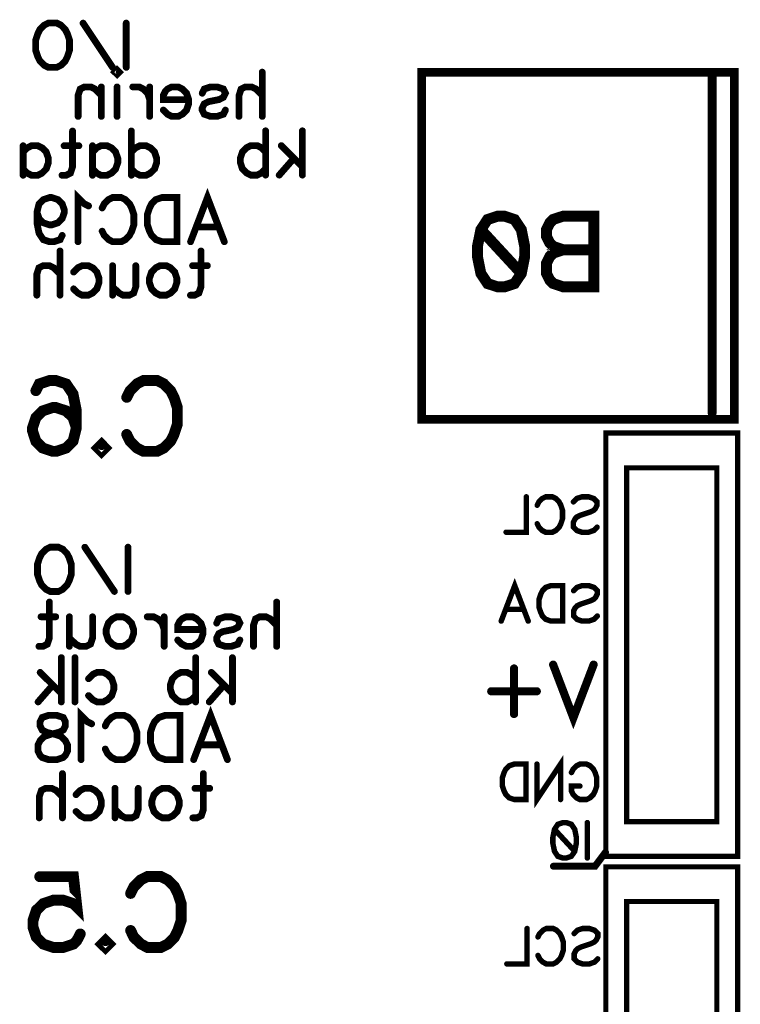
# Model space of a CAD drawing. Extents: x 0 to 95, y 0 to 136.
# Tile 10 of 14: x 0 to 21, y 91 to 119. Entities that reach past the tile are written whole.
import ezdxf

# ---------------------------------------------------------------- set-up
doc = ezdxf.new("R2010")
doc.units = 0
doc.layers.add('Bottom_Silk', color=11, linetype='CONTINUOUS')

msp = doc.modelspace()

# ---------------------------------------------------------------- linework, layer by layer
at = {"layer": 'Bottom_Silk', "linetype": 'CONTINUOUS'}
for points, const_width in [([(1.2858, 118.9161), (1.4079, 118.8557), (1.5287, 118.7336), (1.5904, 118.6129), (1.6508, 118.4304), (1.6508, 118.1257), (1.5904, 117.9446), (1.5287, 117.8225), (1.4079, 117.7018), (1.2858, 117.64), (1.0429, 117.64), (0.9222, 117.7018), (0.8001, 117.8225), (0.7397, 117.9446), (0.6793, 118.1257), (0.6793, 118.4304), (0.7397, 118.6129), (0.8001, 118.7336), (0.9222, 118.8557), (1.0429, 118.9161), (1.2858, 118.9161)], 0.1961), ([(2.8937, 117.64), (2.043, 118.9147)], 0.1961), ([(3.2858, 118.9161), (3.2858, 117.64)], 0.1961), ([(3.0832, 117.5024), (3.0228, 117.442), (2.961, 117.5024), (3.0228, 117.5642), (3.0832, 117.5024)], 0.1961), ([(7.204, 117.5024), (7.204, 116.2263)], 0.1961), ([(20.8, 117.5), (11.8, 117.5), (11.8, 107.5), (20.8, 107.5), (20.8, 117.5)], 0.25), ([(20.1646, 117.5), (20.1646, 107.657)], 0.25), ([(2.5689, 116.8342), (2.3864, 117.0167), (2.2642, 117.077), (2.0831, 117.077), (1.961, 117.0167), (1.9006, 116.8342), (1.9006, 116.2263)], 0.1961), ([(2.5689, 117.077), (2.5689, 116.2263)], 0.1961), ([(3.0228, 117.077), (3.0228, 116.2263)], 0.1961), ([(3.9625, 116.712), (3.9007, 116.8945), (3.78, 117.0167), (3.6578, 117.077), (3.4753, 117.077)], 0.1961), ([(3.9625, 117.077), (3.9625, 116.2263)], 0.1961), ([(5.0832, 116.712), (4.3546, 116.712), (4.3546, 116.8342), (4.415, 116.9563), (4.4753, 117.0167), (4.5975, 117.077), (4.78, 117.077), (4.9007, 117.0167), (5.0228, 116.8945), (5.0832, 116.712), (5.0832, 116.5913), (5.0228, 116.4088), (4.9007, 116.2881), (4.78, 116.2263), (4.5975, 116.2263), (4.4753, 116.2881), (4.3546, 116.4088)], 0.1961), ([(5.4754, 116.8945), (5.5357, 117.0167), (5.7182, 117.077), (5.9007, 117.077), (6.0832, 117.0167), (6.1436, 116.8945), (6.0832, 116.7738), (5.9611, 116.712), (5.6579, 116.6517), (5.5357, 116.5913), (5.4754, 116.4692), (5.4754, 116.4088), (5.5357, 116.2881), (5.7182, 116.2263), (5.9007, 116.2263), (6.0832, 116.2881), (6.1436, 116.4088)], 0.1961), ([(7.204, 116.8342), (7.0215, 117.0167), (6.8993, 117.077), (6.7168, 117.077), (6.5961, 117.0167), (6.5358, 116.8342), (6.5358, 116.2263)], 0.1961), ([(1.7395, 115.8067), (1.7395, 114.7735), (1.6792, 114.5924), (1.557, 114.5306), (1.4363, 114.5306)], 0.1961), ([(3.4349, 115.8067), (3.4349, 114.5306)], 0.1961), ([(7.3007, 115.8107), (7.3007, 114.5346)], 0.1961), ([(8.3611, 115.8107), (8.3611, 114.5346)], 0.1961), ([(0.3155, 115.3814), (0.3155, 114.5306)], 0.1961), ([(0.3155, 115.1989), (0.4363, 115.321), (0.5584, 115.3814), (0.7395, 115.3814), (0.8616, 115.321), (0.9824, 115.1989), (1.0441, 115.0164), (1.0441, 114.8956), (0.9824, 114.7131), (0.8616, 114.5924), (0.7395, 114.5306), (0.5584, 114.5306), (0.4363, 114.5924), (0.3155, 114.7131)], 0.1961), ([(1.922, 115.3814), (1.4967, 115.3814)], 0.1961), ([(2.3142, 115.3814), (2.3142, 114.5306)], 0.1961), ([(2.3142, 115.1989), (2.4349, 115.321), (2.557, 115.3814), (2.7381, 115.3814), (2.8603, 115.321), (2.981, 115.1989), (3.0428, 115.0164), (3.0428, 114.8956), (2.981, 114.7131), (2.8603, 114.5924), (2.7381, 114.5306), (2.557, 114.5306), (2.4349, 114.5924), (2.3142, 114.7131)], 0.1961), ([(3.4349, 115.1989), (3.5557, 115.321), (3.6778, 115.3814), (3.8603, 115.3814), (3.981, 115.321), (4.1032, 115.1989), (4.1635, 115.0164), (4.1635, 114.8956), (4.1032, 114.7131), (3.981, 114.5924), (3.8603, 114.5306), (3.6778, 114.5306), (3.5557, 114.5924), (3.4349, 114.7131)], 0.1961), ([(7.3007, 115.2029), (7.1786, 115.325), (7.0579, 115.3854), (6.8754, 115.3854), (6.7546, 115.325), (6.6325, 115.2029), (6.5721, 115.0204), (6.5721, 114.8996), (6.6325, 114.7171), (6.7546, 114.5964), (6.8754, 114.5346), (7.0579, 114.5346), (7.1786, 114.5964), (7.3007, 114.7171)], 0.1961), ([(7.7533, 115.3854), (8.3611, 114.7775)], 0.1961), ([(8.1183, 115.0204), (7.6929, 114.5346)], 0.1961), ([(2.2007, 113.6461), (2.0785, 113.7078), (1.896, 113.8889), (1.896, 112.6143)], 0.1961), ([(5.139, 112.6143), (5.6261, 113.8903), (6.1118, 112.6143)], 0.1961), ([(0.7135, 113.465), (0.7753, 113.2825), (0.896, 113.1603), (1.0785, 113.1), (1.1389, 113.1), (1.3214, 113.1603), (1.4421, 113.2825), (1.5039, 113.465), (1.5039, 113.5253), (1.4421, 113.7078), (1.3214, 113.8286), (1.1389, 113.8889), (1.0785, 113.8889), (0.896, 113.8286), (0.7753, 113.7078), (0.7135, 113.465), (0.7135, 113.1603), (0.7753, 112.8571), (0.896, 112.6746), (1.0785, 112.6143), (1.1992, 112.6143), (1.3817, 112.6746), (1.4421, 112.7968)], 0.1961), ([(2.5928, 113.5871), (2.6532, 113.7078), (2.7753, 113.83), (2.8961, 113.8903), (3.1389, 113.8903), (3.2611, 113.83), (3.3818, 113.7078), (3.4436, 113.5871), (3.5039, 113.4046), (3.5039, 113.1), (3.4436, 112.9189), (3.3818, 112.7968), (3.2611, 112.676), (3.1389, 112.6143), (2.8961, 112.6143), (2.7753, 112.676), (2.6532, 112.7968), (2.5928, 112.9189)], 0.1961), ([(4.7468, 113.8903), (4.7468, 112.6143), (4.3214, 112.6143), (4.1389, 112.676), (4.0168, 112.7968), (3.9564, 112.9189), (3.8961, 113.1), (3.8961, 113.4046), (3.9564, 113.5871), (4.0168, 113.7078), (4.1389, 113.83), (4.3214, 113.8903), (4.7468, 113.8903)], 0.1961), ([(14.1802, 113.3517), (14.4722, 113.2551), (14.6676, 112.9631), (14.7642, 112.4779), (14.7642, 112.1859), (14.6676, 111.7008), (14.4722, 111.4088), (14.1802, 111.3122), (13.987, 111.3122), (13.695, 111.4088), (13.5018, 111.7008), (13.403, 112.1859), (13.403, 112.4779), (13.5018, 112.9631), (13.695, 113.2551), (13.987, 113.3517), (14.1802, 113.3517)], 0.3137), ([(16.7528, 113.3539), (16.7528, 111.3122), (15.8768, 111.3122), (15.5848, 111.411), (15.4882, 111.5076), (15.3916, 111.7008), (15.3916, 111.9928), (15.4882, 112.1882), (15.5848, 112.2848), (15.8768, 112.3813), (15.5848, 112.4802), (15.4882, 112.5768), (15.3916, 112.7699), (15.3916, 112.9653), (15.4882, 113.1585), (15.5848, 113.2573), (15.8768, 113.3539), (16.7528, 113.3539)], 0.3137), ([(5.9293, 113.0396), (5.3215, 113.0396)], 0.1961), ([(13.5018, 112.9631), (14.6676, 111.7008)], 0.3137), ([(1.379, 112.35), (1.379, 111.0739)], 0.1961), ([(5.4395, 112.35), (5.4395, 111.3168), (5.3791, 111.1357), (5.257, 111.0739), (5.1362, 111.0739)], 0.1961), ([(16.7528, 112.3813), (15.8768, 112.3813)], 0.3137), ([(1.379, 111.6818), (1.1965, 111.8643), (1.0744, 111.9247), (0.8919, 111.9247), (0.7711, 111.8643), (0.7108, 111.6818), (0.7108, 111.0739)], 0.1961), ([(1.7712, 111.7422), (1.8933, 111.8643), (2.0154, 111.9247), (2.1965, 111.9247), (2.3187, 111.8643), (2.4394, 111.7422), (2.5012, 111.5597), (2.5012, 111.4389), (2.4394, 111.2564), (2.3187, 111.1357), (2.1965, 111.0739), (2.0154, 111.0739), (1.8933, 111.1357), (1.7712, 111.2564)], 0.1961), ([(3.5615, 111.9247), (3.5615, 111.3168), (3.5012, 111.1357), (3.379, 111.0739), (3.1965, 111.0739), (3.0758, 111.1357), (2.8933, 111.3168)], 0.1961), ([(2.8933, 111.9247), (2.8933, 111.0739)], 0.1961), ([(4.4408, 111.9247), (4.5616, 111.8643), (4.6837, 111.7422), (4.7441, 111.5597), (4.7441, 111.4389), (4.6837, 111.2564), (4.5616, 111.1357), (4.4408, 111.0739), (4.2583, 111.0739), (4.1362, 111.1357), (4.0155, 111.2564), (3.9537, 111.4389), (3.9537, 111.5597), (4.0155, 111.7422), (4.1362, 111.8643), (4.2583, 111.9247), (4.4408, 111.9247)], 0.1961), ([(5.622, 111.9247), (5.1966, 111.9247)], 0.1961), ([(0.6843, 108.3225), (0.7809, 108.5157), (1.0729, 108.6123), (1.2661, 108.6123), (1.5581, 108.5157), (1.7535, 108.2237), (1.8501, 107.7385), (1.8501, 107.2534), (1.7535, 106.8648), (1.5581, 106.6694), (1.2661, 106.5728), (1.1695, 106.5728), (0.8797, 106.6694), (0.6843, 106.8648), (0.5877, 107.1568), (0.5877, 107.2534), (0.6843, 107.5454), (0.8797, 107.7385), (1.1695, 107.8351), (1.2661, 107.8351), (1.5581, 107.7385), (1.7535, 107.5454), (1.8501, 107.2534)], 0.3137), ([(3.3004, 108.1294), (3.397, 108.3225), (3.5924, 108.5179), (3.7856, 108.6145), (4.1741, 108.6145), (4.3696, 108.5179), (4.5627, 108.3225), (4.6616, 108.1294), (4.7581, 107.8374), (4.7581, 107.3499), (4.6616, 107.0602), (4.5627, 106.8648), (4.3696, 106.6716), (4.1741, 106.5728), (3.7856, 106.5728), (3.5924, 106.6716), (3.397, 106.8648), (3.3004, 107.0602)], 0.3137), ([(20.9, 94.9), (17.1, 94.9), (17.1, 107.1), (20.9, 107.1), (20.9, 94.9)], 0.15), ([(2.5763, 106.7682), (2.6729, 106.6694), (2.5763, 106.5728), (2.4775, 106.6694), (2.5763, 106.7682)], 0.3137), ([(20.3, 95.9004), (17.7, 95.9004), (17.7, 106.0996), (20.3, 106.0996), (20.3, 95.9004)], 0.15), ([(14.8114, 105.2627), (14.8114, 104.2418), (14.2286, 104.2418)], 0.1569), ([(15.1252, 105.0201), (15.1735, 105.1167), (15.2712, 105.2144), (15.3678, 105.2627), (15.562, 105.2627), (15.6598, 105.2144), (15.7563, 105.1167), (15.8058, 105.0201), (15.854, 104.8741), (15.854, 104.6304), (15.8058, 104.4855), (15.7563, 104.3878), (15.6598, 104.2912), (15.562, 104.2418), (15.3678, 104.2418), (15.2712, 104.2912), (15.1735, 104.3878), (15.1252, 104.4855)], 0.1569), ([(16.1678, 105.1167), (16.2644, 105.2144), (16.4104, 105.2627), (16.6046, 105.2627), (16.7506, 105.2144), (16.8484, 105.1167), (16.8484, 105.0201), (16.7989, 104.9224), (16.7506, 104.8741), (16.6541, 104.8258), (16.3621, 104.7281), (16.2644, 104.6798), (16.2161, 104.6304), (16.1678, 104.5338), (16.1678, 104.3878), (16.2644, 104.2912), (16.4104, 104.2418), (16.6046, 104.2418), (16.7506, 104.2912), (16.8484, 104.3878)], 0.1569), ([(1.3371, 103.811), (1.4592, 103.7507), (1.5799, 103.6285), (1.6417, 103.5078), (1.7021, 103.3253), (1.7021, 103.0207), (1.6417, 102.8396), (1.5799, 102.7174), (1.4592, 102.5967), (1.3371, 102.5349), (1.0942, 102.5349), (0.9735, 102.5967), (0.8513, 102.7174), (0.791, 102.8396), (0.7306, 103.0207), (0.7306, 103.3253), (0.791, 103.5078), (0.8513, 103.6285), (0.9735, 103.7507), (1.0942, 103.811), (1.3371, 103.811)], 0.1961), ([(2.945, 102.5349), (2.0942, 103.8096)], 0.1961), ([(3.3371, 103.811), (3.3371, 102.5349)], 0.1961), ([(14.0874, 101.6815), (14.4771, 102.7024), (14.8657, 101.6815)], 0.1569), ([(15.86, 102.7024), (15.86, 101.6815), (15.5197, 101.6815), (15.3737, 101.7309), (15.276, 101.8275), (15.2277, 101.9252), (15.1794, 102.0701), (15.1794, 102.3138), (15.2277, 102.4598), (15.276, 102.5564), (15.3737, 102.6541), (15.5197, 102.7024), (15.86, 102.7024)], 0.1569), ([(16.1737, 102.5564), (16.2703, 102.6541), (16.4163, 102.7024), (16.6106, 102.7024), (16.7566, 102.6541), (16.8543, 102.5564), (16.8543, 102.4598), (16.8049, 102.3621), (16.7566, 102.3138), (16.66, 102.2655), (16.368, 102.1678), (16.2703, 102.1195), (16.222, 102.0701), (16.1737, 101.9735), (16.1737, 101.8275), (16.2703, 101.7309), (16.4163, 101.6815), (16.6106, 101.6815), (16.7566, 101.7309), (16.8543, 101.8275)], 0.1569), ([(1.0736, 102.2303), (1.0736, 101.1971), (1.0132, 101.016), (0.8911, 100.9542), (0.7703, 100.9542)], 0.1961), ([(7.6198, 102.2303), (7.6198, 100.9542)], 0.1961), ([(1.2561, 101.8049), (0.8307, 101.8049)], 0.1961), ([(2.3165, 101.8049), (2.3165, 101.1971), (2.2561, 101.016), (2.134, 100.9542), (1.9515, 100.9542), (1.8307, 101.016), (1.6482, 101.1971)], 0.1961), ([(1.6482, 101.8049), (1.6482, 100.9542)], 0.1961), ([(3.1957, 101.8049), (3.3165, 101.7446), (3.4386, 101.6224), (3.499, 101.4399), (3.499, 101.3192), (3.4386, 101.1367), (3.3165, 101.016), (3.1957, 100.9542), (3.0132, 100.9542), (2.8911, 101.016), (2.7704, 101.1367), (2.7086, 101.3192), (2.7086, 101.4399), (2.7704, 101.6224), (2.8911, 101.7446), (3.0132, 101.8049), (3.1957, 101.8049)], 0.1961), ([(4.3783, 101.4399), (4.3165, 101.6224), (4.1958, 101.7446), (4.0736, 101.8049), (3.8911, 101.8049)], 0.1961), ([(4.3783, 101.8049), (4.3783, 100.9542)], 0.1961), ([(5.499, 101.4399), (4.7704, 101.4399), (4.7704, 101.5621), (4.8308, 101.6842), (4.8912, 101.7446), (5.0133, 101.8049), (5.1958, 101.8049), (5.3165, 101.7446), (5.4387, 101.6224), (5.499, 101.4399), (5.499, 101.3192), (5.4387, 101.1367), (5.3165, 101.016), (5.1958, 100.9542), (5.0133, 100.9542), (4.8912, 101.016), (4.7704, 101.1367)], 0.1961), ([(5.8912, 101.6224), (5.9515, 101.7446), (6.134, 101.8049), (6.3165, 101.8049), (6.499, 101.7446), (6.5594, 101.6224), (6.499, 101.5017), (6.3769, 101.4399), (6.0737, 101.3796), (5.9515, 101.3192), (5.8912, 101.1971), (5.8912, 101.1367), (5.9515, 101.016), (6.134, 100.9542), (6.3165, 100.9542), (6.499, 101.016), (6.5594, 101.1367)], 0.1961), ([(7.6198, 101.5621), (7.4373, 101.7446), (7.3152, 101.8049), (7.1327, 101.8049), (7.0119, 101.7446), (6.9516, 101.5621), (6.9516, 100.9542)], 0.1961), ([(14.7197, 102.0218), (14.2334, 102.0218)], 0.1569), ([(1.4158, 100.6278), (1.4158, 99.3517)], 0.1961), ([(1.8079, 100.6278), (1.8079, 99.3517)], 0.1961), ([(5.2853, 100.6278), (5.2853, 99.3517)], 0.1961), ([(6.3457, 100.6278), (6.3457, 99.3517)], 0.1961), ([(16.7492, 100.4258), (16.1663, 98.8945), (15.5835, 100.4258)], 0.2353), ([(0.8079, 100.2025), (1.4158, 99.5946)], 0.1961), ([(2.2001, 100.02), (2.3222, 100.1421), (2.4444, 100.2025), (2.6254, 100.2025), (2.7476, 100.1421), (2.8683, 100.02), (2.9301, 99.8375), (2.9301, 99.7167), (2.8683, 99.5342), (2.7476, 99.4135), (2.6254, 99.3517), (2.4444, 99.3517), (2.3222, 99.4135), (2.2001, 99.5342)], 0.1961), ([(5.2853, 100.02), (5.1632, 100.1421), (5.0424, 100.2025), (4.8599, 100.2025), (4.7392, 100.1421), (4.6171, 100.02), (4.5567, 99.8375), (4.5567, 99.7167), (4.6171, 99.5342), (4.7392, 99.4135), (4.8599, 99.3517), (5.0424, 99.3517), (5.1632, 99.4135), (5.2853, 99.5342)], 0.1961), ([(5.7378, 100.2025), (6.3457, 99.5946)], 0.1961), ([(14.4575, 100.3155), (14.4575, 99.0031)], 0.2353), ([(1.1729, 99.8375), (0.7475, 99.3517)], 0.1961), ([(6.1028, 99.8375), (5.6775, 99.3517)], 0.1961), ([(15.1129, 99.6585), (13.8005, 99.6585)], 0.2353), ([(1.2903, 98.963), (1.4714, 98.9027), (1.5332, 98.7819), (1.5332, 98.6598), (1.4714, 98.5391), (1.3507, 98.4773), (1.1078, 98.4169), (0.9253, 98.3566), (0.8046, 98.2344), (0.7442, 98.1137), (0.7442, 97.9312), (0.8046, 97.8105), (0.865, 97.7487), (1.0475, 97.6884), (1.2903, 97.6884), (1.4714, 97.7487), (1.5332, 97.8105), (1.5936, 97.9312), (1.5936, 98.1137), (1.5332, 98.2344), (1.4111, 98.3566), (1.23, 98.4169), (0.9871, 98.4773), (0.865, 98.5391), (0.8046, 98.6598), (0.8046, 98.7819), (0.865, 98.9027), (1.0475, 98.963), (1.2903, 98.963)], 0.1961), ([(2.2904, 98.7202), (2.1682, 98.7819), (1.9857, 98.963), (1.9857, 97.6884)], 0.1961), ([(2.6825, 98.6612), (2.7429, 98.7819), (2.865, 98.9041), (2.9857, 98.9644), (3.2286, 98.9644), (3.3507, 98.9041), (3.4715, 98.7819), (3.5332, 98.6612), (3.5936, 98.4787), (3.5936, 98.1741), (3.5332, 97.993), (3.4715, 97.8709), (3.3507, 97.7501), (3.2286, 97.6884), (2.9857, 97.6884), (2.865, 97.7501), (2.7429, 97.8709), (2.6825, 97.993)], 0.1961), ([(4.8365, 98.9644), (4.8365, 97.6884), (4.4111, 97.6884), (4.2286, 97.7501), (4.1065, 97.8709), (4.0461, 97.993), (3.9858, 98.1741), (3.9858, 98.4787), (4.0461, 98.6612), (4.1065, 98.7819), (4.2286, 98.9041), (4.4111, 98.9644), (4.8365, 98.9644)], 0.1961), ([(5.2287, 97.6884), (5.7158, 98.9644), (6.2015, 97.6884)], 0.1961), ([(6.019, 98.1137), (5.4112, 98.1137)], 0.1961), ([(14.8034, 97.5591), (14.8034, 96.5383), (14.4631, 96.5383), (14.3171, 96.5877), (14.2194, 96.6843), (14.1711, 96.782), (14.1228, 96.9268), (14.1228, 97.1705), (14.1711, 97.3165), (14.2194, 97.4131), (14.3171, 97.5108), (14.4631, 97.5591), (14.8034, 97.5591)], 0.1569), ([(15.1171, 97.5591), (15.1171, 96.5383), (15.7977, 97.5591), (15.7977, 96.5383)], 0.1569), ([(16.1114, 97.3165), (16.1597, 97.4131), (16.2574, 97.5108), (16.354, 97.5591), (16.5483, 97.5591), (16.646, 97.5108), (16.7426, 97.4131), (16.792, 97.3165), (16.8403, 97.1705), (16.8403, 96.9268), (16.792, 96.782), (16.7426, 96.6843), (16.646, 96.5877), (16.5483, 96.5383), (16.354, 96.5383), (16.2574, 96.5877), (16.1597, 96.6843), (16.1114, 96.782), (16.1114, 96.9268), (16.354, 96.9268)], 0.1569), ([(1.4488, 97.2861), (1.4488, 96.01)], 0.1961), ([(5.5093, 97.2861), (5.5093, 96.2529), (5.4489, 96.0718), (5.3268, 96.01), (5.206, 96.01)], 0.1961), ([(1.4488, 96.6179), (1.2663, 96.8004), (1.1442, 96.8607), (0.9617, 96.8607), (0.8409, 96.8004), (0.7806, 96.6179), (0.7806, 96.01)], 0.1961), ([(1.841, 96.6782), (1.9631, 96.8004), (2.0852, 96.8607), (2.2663, 96.8607), (2.3885, 96.8004), (2.5092, 96.6782), (2.571, 96.4957), (2.571, 96.375), (2.5092, 96.1925), (2.3885, 96.0718), (2.2663, 96.01), (2.0852, 96.01), (1.9631, 96.0718), (1.841, 96.1925)], 0.1961), ([(3.6313, 96.8607), (3.6313, 96.2529), (3.571, 96.0718), (3.4488, 96.01), (3.2663, 96.01), (3.1456, 96.0718), (2.9631, 96.2529)], 0.1961), ([(2.9631, 96.8607), (2.9631, 96.01)], 0.1961), ([(4.5106, 96.8607), (4.6314, 96.8004), (4.7535, 96.6782), (4.8139, 96.4957), (4.8139, 96.375), (4.7535, 96.1925), (4.6314, 96.0718), (4.5106, 96.01), (4.3281, 96.01), (4.206, 96.0718), (4.0853, 96.1925), (4.0235, 96.375), (4.0235, 96.4957), (4.0853, 96.6782), (4.206, 96.8004), (4.3281, 96.8607), (4.5106, 96.8607)], 0.1961), ([(5.6918, 96.8607), (5.2664, 96.8607)], 0.1961), ([(15.9619, 95.8726), (16.1079, 95.8244), (16.2056, 95.6784), (16.2539, 95.4358), (16.2539, 95.2898), (16.2056, 95.0472), (16.1079, 94.9012), (15.9619, 94.8529), (15.8653, 94.8529), (15.7193, 94.9012), (15.6227, 95.0472), (15.5733, 95.2898), (15.5733, 95.4358), (15.6227, 95.6784), (15.7193, 95.8244), (15.8653, 95.8726), (15.9619, 95.8726)], 0.1569), ([(16.5676, 95.8738), (16.5676, 94.8529)], 0.1569), ([(15.6227, 95.6784), (16.2056, 95.0472)], 0.1569), ([(17.0913, 95.0168), (16.7913, 94.6168), (15.5913, 94.6168), (15.5913, 94.6168)], 0.2), ([(20.9, 82.4), (17.1, 82.4), (17.1, 94.6), (20.9, 94.6), (20.9, 82.4)], 0.15), ([(0.796, 94.3153), (1.7663, 94.3153), (1.8629, 93.4415), (1.7663, 93.5381), (1.4743, 93.6369), (1.1846, 93.6369), (0.8926, 93.5381), (0.6971, 93.3449), (0.6006, 93.0529), (0.6006, 92.8597), (0.6971, 92.5677), (0.8926, 92.3723), (1.1846, 92.2757), (1.4743, 92.2757), (1.7663, 92.3723), (1.8629, 92.4712), (1.9617, 92.6643)], 0.3137), ([(3.412, 93.8323), (3.5086, 94.0255), (3.704, 94.2209), (3.8972, 94.3175), (4.2858, 94.3175), (4.4812, 94.2209), (4.6744, 94.0255), (4.7732, 93.8323), (4.8698, 93.5403), (4.8698, 93.0529), (4.7732, 92.7632), (4.6744, 92.5677), (4.4812, 92.3746), (4.2858, 92.2757), (3.8972, 92.2757), (3.704, 92.3746), (3.5086, 92.5677), (3.412, 92.7632)], 0.3137), ([(20.3, 83.4004), (17.7, 83.4004), (17.7, 93.5996), (20.3, 93.5996), (20.3, 83.4004)], 0.15), ([(14.8327, 92.8211), (14.8327, 91.8002), (14.2498, 91.8002)], 0.1569), ([(15.1464, 92.5785), (15.1947, 92.6751), (15.2924, 92.7728), (15.389, 92.8211), (15.5833, 92.8211), (15.681, 92.7728), (15.7776, 92.6751), (15.827, 92.5785), (15.8753, 92.4325), (15.8753, 92.1888), (15.827, 92.0439), (15.7776, 91.9462), (15.681, 91.8496), (15.5833, 91.8002), (15.389, 91.8002), (15.2924, 91.8496), (15.1947, 91.9462), (15.1464, 92.0439)], 0.1569), ([(16.189, 92.6751), (16.2856, 92.7728), (16.4316, 92.8211), (16.6259, 92.8211), (16.7719, 92.7728), (16.8696, 92.6751), (16.8696, 92.5785), (16.8202, 92.4808), (16.7719, 92.4325), (16.6753, 92.3842), (16.3833, 92.2865), (16.2856, 92.2382), (16.2373, 92.1888), (16.189, 92.0922), (16.189, 91.9462), (16.2856, 91.8496), (16.4316, 91.8002), (16.6259, 91.8002), (16.7719, 91.8496), (16.8696, 91.9462)], 0.1569), ([(2.688, 92.4712), (2.7846, 92.3723), (2.688, 92.2757), (2.5892, 92.3723), (2.688, 92.4712)], 0.3137)]:
    msp.add_lwpolyline(points, dxfattribs=dict(at, const_width=const_width))
for points, const_width in [([(1.2368, 118.9161, 1), (1.3348, 118.9161, 1), (1.2368, 118.9161, 1)], 0.098), ([(1.9939, 118.9147, 1), (2.092, 118.9147, 1), (1.9939, 118.9147, 1)], 0.098), ([(3.2368, 118.9161, 1), (3.3349, 118.9161, 1), (3.2368, 118.9161, 1)], 0.098), ([(2.8447, 117.64, 1), (2.9427, 117.64, 1), (2.8447, 117.64, 1)], 0.098), ([(3.0341, 117.5024, 1), (3.1322, 117.5024, 1), (3.0341, 117.5024, 1)], 0.098), ([(3.2368, 117.64, 1), (3.3349, 117.64, 1), (3.2368, 117.64, 1)], 0.098), ([(7.155, 117.5024, 1), (7.253, 117.5024, 1), (7.155, 117.5024, 1)], 0.098), ([(20.1021, 117.5, 1), (20.2271, 117.5, 1), (20.1021, 117.5, 1)], 0.125), ([(2.5199, 117.077, 1), (2.6179, 117.077, 1), (2.5199, 117.077, 1)], 0.098), ([(2.5199, 116.8342, 1), (2.6179, 116.8342, 1), (2.5199, 116.8342, 1)], 0.098), ([(2.9738, 117.077, 1), (3.0718, 117.077, 1), (2.9738, 117.077, 1)], 0.098), ([(3.4263, 117.077, 1), (3.5243, 117.077, 1), (3.4263, 117.077, 1)], 0.098), ([(3.9134, 117.077, 1), (4.0115, 117.077, 1), (3.9134, 117.077, 1)], 0.098), ([(5.4263, 116.8945, 1), (5.5244, 116.8945, 1), (5.4263, 116.8945, 1)], 0.098), ([(7.155, 116.8342, 1), (7.253, 116.8342, 1), (7.155, 116.8342, 1)], 0.098), ([(3.9134, 116.712, 1), (4.0115, 116.712, 1), (3.9134, 116.712, 1)], 0.098), ([(5.0342, 116.712, 1), (5.1322, 116.712, 1), (5.0342, 116.712, 1)], 0.098), ([(4.3056, 116.4088, 1), (4.4036, 116.4088, 1), (4.3056, 116.4088, 1)], 0.098), ([(6.0946, 116.4088, 1), (6.1926, 116.4088, 1), (6.0946, 116.4088, 1)], 0.098), ([(1.8516, 116.2263, 1), (1.9497, 116.2263, 1), (1.8516, 116.2263, 1)], 0.098), ([(2.5199, 116.2263, 1), (2.6179, 116.2263, 1), (2.5199, 116.2263, 1)], 0.098), ([(2.9738, 116.2263, 1), (3.0718, 116.2263, 1), (2.9738, 116.2263, 1)], 0.098), ([(3.9134, 116.2263, 1), (4.0115, 116.2263, 1), (3.9134, 116.2263, 1)], 0.098), ([(6.4867, 116.2263, 1), (6.5848, 116.2263, 1), (6.4867, 116.2263, 1)], 0.098), ([(7.155, 116.2263, 1), (7.253, 116.2263, 1), (7.155, 116.2263, 1)], 0.098), ([(1.6905, 115.8067, 1), (1.7885, 115.8067, 1), (1.6905, 115.8067, 1)], 0.098), ([(3.3859, 115.8067, 1), (3.484, 115.8067, 1), (3.3859, 115.8067, 1)], 0.098), ([(7.2517, 115.8107, 1), (7.3498, 115.8107, 1), (7.2517, 115.8107, 1)], 0.098), ([(8.3121, 115.8107, 1), (8.4101, 115.8107, 1), (8.3121, 115.8107, 1)], 0.098), ([(0.2665, 115.3814, 1), (0.3646, 115.3814, 1), (0.2665, 115.3814, 1)], 0.098), ([(0.2665, 115.1989, 1), (0.3646, 115.1989, 1), (0.2665, 115.1989, 1)], 0.098), ([(1.4476, 115.3814, 1), (1.5457, 115.3814, 1), (1.4476, 115.3814, 1)], 0.098), ([(1.873, 115.3814, 1), (1.971, 115.3814, 1), (1.873, 115.3814, 1)], 0.098), ([(2.2652, 115.3814, 1), (2.3632, 115.3814, 1), (2.2652, 115.3814, 1)], 0.098), ([(2.2652, 115.1989, 1), (2.3632, 115.1989, 1), (2.2652, 115.1989, 1)], 0.098), ([(3.3859, 115.1989, 1), (3.484, 115.1989, 1), (3.3859, 115.1989, 1)], 0.098), ([(7.2517, 115.2029, 1), (7.3498, 115.2029, 1), (7.2517, 115.2029, 1)], 0.098), ([(7.7042, 115.3854, 1), (7.8023, 115.3854, 1), (7.7042, 115.3854, 1)], 0.098), ([(8.0692, 115.0204, 1), (8.1673, 115.0204, 1), (8.0692, 115.0204, 1)], 0.098), ([(0.2665, 114.7131, 1), (0.3646, 114.7131, 1), (0.2665, 114.7131, 1)], 0.098), ([(2.2652, 114.7131, 1), (2.3632, 114.7131, 1), (2.2652, 114.7131, 1)], 0.098), ([(3.3859, 114.7131, 1), (3.484, 114.7131, 1), (3.3859, 114.7131, 1)], 0.098), ([(7.2517, 114.7171, 1), (7.3498, 114.7171, 1), (7.2517, 114.7171, 1)], 0.098), ([(8.3121, 114.7775, 1), (8.4101, 114.7775, 1), (8.3121, 114.7775, 1)], 0.098), ([(0.2665, 114.5306, 1), (0.3646, 114.5306, 1), (0.2665, 114.5306, 1)], 0.098), ([(1.3873, 114.5306, 1), (1.4853, 114.5306, 1), (1.3873, 114.5306, 1)], 0.098), ([(2.2652, 114.5306, 1), (2.3632, 114.5306, 1), (2.2652, 114.5306, 1)], 0.098), ([(3.3859, 114.5306, 1), (3.484, 114.5306, 1), (3.3859, 114.5306, 1)], 0.098), ([(7.2517, 114.5346, 1), (7.3498, 114.5346, 1), (7.2517, 114.5346, 1)], 0.098), ([(7.6439, 114.5346, 1), (7.7419, 114.5346, 1), (7.6439, 114.5346, 1)], 0.098), ([(8.3121, 114.5346, 1), (8.4101, 114.5346, 1), (8.3121, 114.5346, 1)], 0.098), ([(4.6978, 113.8903, 1), (4.7958, 113.8903, 1), (4.6978, 113.8903, 1)], 0.098), ([(0.6645, 113.465, 1), (0.7625, 113.465, 1), (0.6645, 113.465, 1)], 0.098), ([(2.1516, 113.6461, 1), (2.2497, 113.6461, 1), (2.1516, 113.6461, 1)], 0.098), ([(2.5438, 113.5871, 1), (2.6418, 113.5871, 1), (2.5438, 113.5871, 1)], 0.098), ([(14.1017, 113.3517, 1), (14.2586, 113.3517, 1), (14.1017, 113.3517, 1)], 0.1569), ([(16.6744, 113.3539, 1), (16.8312, 113.3539, 1), (16.6744, 113.3539, 1)], 0.1569), ([(2.5438, 112.9189, 1), (2.6418, 112.9189, 1), (2.5438, 112.9189, 1)], 0.098), ([(5.2724, 113.0396, 1), (5.3705, 113.0396, 1), (5.2724, 113.0396, 1)], 0.098), ([(5.8803, 113.0396, 1), (5.9783, 113.0396, 1), (5.8803, 113.0396, 1)], 0.098), ([(13.4234, 112.9631, 1), (13.5803, 112.9631, 1), (13.4234, 112.9631, 1)], 0.1569), ([(1.3931, 112.7968, 1), (1.4911, 112.7968, 1), (1.3931, 112.7968, 1)], 0.098), ([(1.847, 112.6143, 1), (1.945, 112.6143, 1), (1.847, 112.6143, 1)], 0.098), ([(5.0899, 112.6143, 1), (5.188, 112.6143, 1), (5.0899, 112.6143, 1)], 0.098), ([(6.0628, 112.6143, 1), (6.1608, 112.6143, 1), (6.0628, 112.6143, 1)], 0.098), ([(1.33, 112.35, 1), (1.428, 112.35, 1), (1.33, 112.35, 1)], 0.098), ([(5.3904, 112.35, 1), (5.4885, 112.35, 1), (5.3904, 112.35, 1)], 0.098), ([(15.7984, 112.3813, 1), (15.9552, 112.3813, 1), (15.7984, 112.3813, 1)], 0.1569), ([(16.6744, 112.3813, 1), (16.8312, 112.3813, 1), (16.6744, 112.3813, 1)], 0.1569), ([(1.7221, 111.7422, 1), (1.8202, 111.7422, 1), (1.7221, 111.7422, 1)], 0.098), ([(2.8443, 111.9247, 1), (2.9423, 111.9247, 1), (2.8443, 111.9247, 1)], 0.098), ([(3.5125, 111.9247, 1), (3.6106, 111.9247, 1), (3.5125, 111.9247, 1)], 0.098), ([(4.3918, 111.9247, 1), (4.4899, 111.9247, 1), (4.3918, 111.9247, 1)], 0.098), ([(5.1476, 111.9247, 1), (5.2456, 111.9247, 1), (5.1476, 111.9247, 1)], 0.098), ([(5.5729, 111.9247, 1), (5.671, 111.9247, 1), (5.5729, 111.9247, 1)], 0.098), ([(14.5891, 111.7008, 1), (14.746, 111.7008, 1), (14.5891, 111.7008, 1)], 0.1569), ([(1.33, 111.6818, 1), (1.428, 111.6818, 1), (1.33, 111.6818, 1)], 0.098), ([(1.7221, 111.2564, 1), (1.8202, 111.2564, 1), (1.7221, 111.2564, 1)], 0.098), ([(2.8443, 111.3168, 1), (2.9423, 111.3168, 1), (2.8443, 111.3168, 1)], 0.098), ([(0.6618, 111.0739, 1), (0.7598, 111.0739, 1), (0.6618, 111.0739, 1)], 0.098), ([(1.33, 111.0739, 1), (1.428, 111.0739, 1), (1.33, 111.0739, 1)], 0.098), ([(2.8443, 111.0739, 1), (2.9423, 111.0739, 1), (2.8443, 111.0739, 1)], 0.098), ([(5.0872, 111.0739, 1), (5.1852, 111.0739, 1), (5.0872, 111.0739, 1)], 0.098), ([(0.6059, 108.3225, 1), (0.7627, 108.3225, 1), (0.6059, 108.3225, 1)], 0.1569), ([(3.222, 108.1294, 1), (3.3788, 108.1294, 1), (3.222, 108.1294, 1)], 0.1569), ([(20.1021, 107.657, 1), (20.2271, 107.657, 1), (20.1021, 107.657, 1)], 0.125), ([(1.7716, 107.2534, 1), (1.9285, 107.2534, 1), (1.7716, 107.2534, 1)], 0.1569), ([(3.222, 107.0602, 1), (3.3788, 107.0602, 1), (3.222, 107.0602, 1)], 0.1569), ([(2.4979, 106.7682, 1), (2.6548, 106.7682, 1), (2.4979, 106.7682, 1)], 0.1569), ([(14.7722, 105.2627, 1), (14.8507, 105.2627, 1), (14.7722, 105.2627, 1)], 0.0784), ([(15.086, 105.0201, 1), (15.1644, 105.0201, 1), (15.086, 105.0201, 1)], 0.0784), ([(16.1286, 105.1167, 1), (16.207, 105.1167, 1), (16.1286, 105.1167, 1)], 0.0784), ([(15.086, 104.4855, 1), (15.1644, 104.4855, 1), (15.086, 104.4855, 1)], 0.0784), ([(16.8091, 104.3878, 1), (16.8876, 104.3878, 1), (16.8091, 104.3878, 1)], 0.0784), ([(14.1893, 104.2418, 1), (14.2678, 104.2418, 1), (14.1893, 104.2418, 1)], 0.0784), ([(1.288, 103.811, 1), (1.3861, 103.811, 1), (1.288, 103.811, 1)], 0.098), ([(2.0452, 103.8096, 1), (2.1432, 103.8096, 1), (2.0452, 103.8096, 1)], 0.098), ([(3.2881, 103.811, 1), (3.3861, 103.811, 1), (3.2881, 103.811, 1)], 0.098), ([(15.8208, 102.7024, 1), (15.8992, 102.7024, 1), (15.8208, 102.7024, 1)], 0.0784), ([(2.8959, 102.5349, 1), (2.994, 102.5349, 1), (2.8959, 102.5349, 1)], 0.098), ([(3.2881, 102.5349, 1), (3.3861, 102.5349, 1), (3.2881, 102.5349, 1)], 0.098), ([(16.1345, 102.5564, 1), (16.2129, 102.5564, 1), (16.1345, 102.5564, 1)], 0.0784), ([(1.0246, 102.2303, 1), (1.1226, 102.2303, 1), (1.0246, 102.2303, 1)], 0.098), ([(7.5708, 102.2303, 1), (7.6688, 102.2303, 1), (7.5708, 102.2303, 1)], 0.098), ([(0.7817, 101.8049, 1), (0.8797, 101.8049, 1), (0.7817, 101.8049, 1)], 0.098), ([(1.2071, 101.8049, 1), (1.3051, 101.8049, 1), (1.2071, 101.8049, 1)], 0.098), ([(1.5992, 101.8049, 1), (1.6972, 101.8049, 1), (1.5992, 101.8049, 1)], 0.098), ([(2.2674, 101.8049, 1), (2.3655, 101.8049, 1), (2.2674, 101.8049, 1)], 0.098), ([(3.1467, 101.8049, 1), (3.2448, 101.8049, 1), (3.1467, 101.8049, 1)], 0.098), ([(3.8421, 101.8049, 1), (3.9402, 101.8049, 1), (3.8421, 101.8049, 1)], 0.098), ([(4.3293, 101.8049, 1), (4.4273, 101.8049, 1), (4.3293, 101.8049, 1)], 0.098), ([(14.1942, 102.0218, 1), (14.2726, 102.0218, 1), (14.1942, 102.0218, 1)], 0.0784), ([(14.6805, 102.0218, 1), (14.7589, 102.0218, 1), (14.6805, 102.0218, 1)], 0.0784), ([(16.8151, 101.8275, 1), (16.8935, 101.8275, 1), (16.8151, 101.8275, 1)], 0.0784), ([(5.8422, 101.6224, 1), (5.9402, 101.6224, 1), (5.8422, 101.6224, 1)], 0.098), ([(7.5708, 101.5621, 1), (7.6688, 101.5621, 1), (7.5708, 101.5621, 1)], 0.098), ([(14.0482, 101.6815, 1), (14.1266, 101.6815, 1), (14.0482, 101.6815, 1)], 0.0784), ([(14.8265, 101.6815, 1), (14.9049, 101.6815, 1), (14.8265, 101.6815, 1)], 0.0784), ([(4.3293, 101.4399, 1), (4.4273, 101.4399, 1), (4.3293, 101.4399, 1)], 0.098), ([(5.45, 101.4399, 1), (5.548, 101.4399, 1), (5.45, 101.4399, 1)], 0.098), ([(0.7213, 100.9542, 1), (0.8194, 100.9542, 1), (0.7213, 100.9542, 1)], 0.098), ([(1.5992, 101.1971, 1), (1.6972, 101.1971, 1), (1.5992, 101.1971, 1)], 0.098), ([(1.5992, 100.9542, 1), (1.6972, 100.9542, 1), (1.5992, 100.9542, 1)], 0.098), ([(4.3293, 100.9542, 1), (4.4273, 100.9542, 1), (4.3293, 100.9542, 1)], 0.098), ([(4.7214, 101.1367, 1), (4.8194, 101.1367, 1), (4.7214, 101.1367, 1)], 0.098), ([(6.5104, 101.1367, 1), (6.6084, 101.1367, 1), (6.5104, 101.1367, 1)], 0.098), ([(6.9025, 100.9542, 1), (7.0006, 100.9542, 1), (6.9025, 100.9542, 1)], 0.098), ([(7.5708, 100.9542, 1), (7.6688, 100.9542, 1), (7.5708, 100.9542, 1)], 0.098), ([(1.3668, 100.6278, 1), (1.4648, 100.6278, 1), (1.3668, 100.6278, 1)], 0.098), ([(1.7589, 100.6278, 1), (1.8569, 100.6278, 1), (1.7589, 100.6278, 1)], 0.098), ([(5.2363, 100.6278, 1), (5.3343, 100.6278, 1), (5.2363, 100.6278, 1)], 0.098), ([(6.2967, 100.6278, 1), (6.3947, 100.6278, 1), (6.2967, 100.6278, 1)], 0.098), ([(15.5246, 100.4258, 1), (15.6423, 100.4258, 1), (15.5246, 100.4258, 1)], 0.1176), ([(16.6904, 100.4258, 1), (16.808, 100.4258, 1), (16.6904, 100.4258, 1)], 0.1176), ([(0.7589, 100.2025, 1), (0.8569, 100.2025, 1), (0.7589, 100.2025, 1)], 0.098), ([(5.6888, 100.2025, 1), (5.7868, 100.2025, 1), (5.6888, 100.2025, 1)], 0.098), ([(14.3987, 100.3155, 1), (14.5164, 100.3155, 1), (14.3987, 100.3155, 1)], 0.1176), ([(1.1239, 99.8375, 1), (1.2219, 99.8375, 1), (1.1239, 99.8375, 1)], 0.098), ([(2.1511, 100.02, 1), (2.2491, 100.02, 1), (2.1511, 100.02, 1)], 0.098), ([(5.2363, 100.02, 1), (5.3343, 100.02, 1), (5.2363, 100.02, 1)], 0.098), ([(6.0538, 99.8375, 1), (6.1518, 99.8375, 1), (6.0538, 99.8375, 1)], 0.098), ([(1.3668, 99.5946, 1), (1.4648, 99.5946, 1), (1.3668, 99.5946, 1)], 0.098), ([(2.1511, 99.5342, 1), (2.2491, 99.5342, 1), (2.1511, 99.5342, 1)], 0.098), ([(5.2363, 99.5342, 1), (5.3343, 99.5342, 1), (5.2363, 99.5342, 1)], 0.098), ([(6.2967, 99.5946, 1), (6.3947, 99.5946, 1), (6.2967, 99.5946, 1)], 0.098), ([(13.7417, 99.6585, 1), (13.8594, 99.6585, 1), (13.7417, 99.6585, 1)], 0.1176), ([(15.054, 99.6585, 1), (15.1717, 99.6585, 1), (15.054, 99.6585, 1)], 0.1176), ([(0.6985, 99.3517, 1), (0.7966, 99.3517, 1), (0.6985, 99.3517, 1)], 0.098), ([(1.3668, 99.3517, 1), (1.4648, 99.3517, 1), (1.3668, 99.3517, 1)], 0.098), ([(1.7589, 99.3517, 1), (1.8569, 99.3517, 1), (1.7589, 99.3517, 1)], 0.098), ([(5.2363, 99.3517, 1), (5.3343, 99.3517, 1), (5.2363, 99.3517, 1)], 0.098), ([(5.6284, 99.3517, 1), (5.7265, 99.3517, 1), (5.6284, 99.3517, 1)], 0.098), ([(6.2967, 99.3517, 1), (6.3947, 99.3517, 1), (6.2967, 99.3517, 1)], 0.098), ([(1.2413, 98.963, 1), (1.3394, 98.963, 1), (1.2413, 98.963, 1)], 0.098), ([(4.7875, 98.9644, 1), (4.8855, 98.9644, 1), (4.7875, 98.9644, 1)], 0.098), ([(14.3987, 99.0031, 1), (14.5164, 99.0031, 1), (14.3987, 99.0031, 1)], 0.1176), ([(2.2413, 98.7202, 1), (2.3394, 98.7202, 1), (2.2413, 98.7202, 1)], 0.098), ([(2.6335, 98.6612, 1), (2.7315, 98.6612, 1), (2.6335, 98.6612, 1)], 0.098), ([(5.3621, 98.1137, 1), (5.4602, 98.1137, 1), (5.3621, 98.1137, 1)], 0.098), ([(5.97, 98.1137, 1), (6.068, 98.1137, 1), (5.97, 98.1137, 1)], 0.098), ([(2.6335, 97.993, 1), (2.7315, 97.993, 1), (2.6335, 97.993, 1)], 0.098), ([(1.9367, 97.6884, 1), (2.0347, 97.6884, 1), (1.9367, 97.6884, 1)], 0.098), ([(5.1796, 97.6884, 1), (5.2777, 97.6884, 1), (5.1796, 97.6884, 1)], 0.098), ([(6.1525, 97.6884, 1), (6.2505, 97.6884, 1), (6.1525, 97.6884, 1)], 0.098), ([(14.7642, 97.5591, 1), (14.8426, 97.5591, 1), (14.7642, 97.5591, 1)], 0.0784), ([(15.0779, 97.5591, 1), (15.1563, 97.5591, 1), (15.0779, 97.5591, 1)], 0.0784), ([(1.3998, 97.2861, 1), (1.4978, 97.2861, 1), (1.3998, 97.2861, 1)], 0.098), ([(5.4602, 97.2861, 1), (5.5583, 97.2861, 1), (5.4602, 97.2861, 1)], 0.098), ([(16.0722, 97.3165, 1), (16.1506, 97.3165, 1), (16.0722, 97.3165, 1)], 0.0784), ([(1.7919, 96.6782, 1), (1.89, 96.6782, 1), (1.7919, 96.6782, 1)], 0.098), ([(2.9141, 96.8607, 1), (3.0121, 96.8607, 1), (2.9141, 96.8607, 1)], 0.098), ([(3.5823, 96.8607, 1), (3.6804, 96.8607, 1), (3.5823, 96.8607, 1)], 0.098), ([(4.4616, 96.8607, 1), (4.5597, 96.8607, 1), (4.4616, 96.8607, 1)], 0.098), ([(5.2174, 96.8607, 1), (5.3154, 96.8607, 1), (5.2174, 96.8607, 1)], 0.098), ([(5.6427, 96.8607, 1), (5.7408, 96.8607, 1), (5.6427, 96.8607, 1)], 0.098), ([(16.3148, 96.9268, 1), (16.3932, 96.9268, 1), (16.3148, 96.9268, 1)], 0.0784), ([(1.3998, 96.6179, 1), (1.4978, 96.6179, 1), (1.3998, 96.6179, 1)], 0.098), ([(15.7585, 96.5383, 1), (15.8369, 96.5383, 1), (15.7585, 96.5383, 1)], 0.0784), ([(1.7919, 96.1925, 1), (1.89, 96.1925, 1), (1.7919, 96.1925, 1)], 0.098), ([(2.9141, 96.2529, 1), (3.0121, 96.2529, 1), (2.9141, 96.2529, 1)], 0.098), ([(0.7316, 96.01, 1), (0.8296, 96.01, 1), (0.7316, 96.01, 1)], 0.098), ([(1.3998, 96.01, 1), (1.4978, 96.01, 1), (1.3998, 96.01, 1)], 0.098), ([(2.9141, 96.01, 1), (3.0121, 96.01, 1), (2.9141, 96.01, 1)], 0.098), ([(5.157, 96.01, 1), (5.255, 96.01, 1), (5.157, 96.01, 1)], 0.098), ([(15.9227, 95.8726, 1), (16.0011, 95.8726, 1), (15.9227, 95.8726, 1)], 0.0784), ([(16.5284, 95.8738, 1), (16.6069, 95.8738, 1), (16.5284, 95.8738, 1)], 0.0784), ([(15.5835, 95.6784, 1), (15.662, 95.6784, 1), (15.5835, 95.6784, 1)], 0.0784), ([(16.1664, 95.0472, 1), (16.2448, 95.0472, 1), (16.1664, 95.0472, 1)], 0.0784), ([(17.0413, 95.0168, 1), (17.1413, 95.0168, 1), (17.0413, 95.0168, 1)], 0.1), ([(16.5284, 94.8529, 1), (16.6069, 94.8529, 1), (16.5284, 94.8529, 1)], 0.0784), ([(15.5413, 94.6168, 1), (15.6413, 94.6168, 1), (15.5413, 94.6168, 1)], 0.1), ([(0.7175, 94.3153, 1), (0.8744, 94.3153, 1), (0.7175, 94.3153, 1)], 0.1569), ([(3.3336, 93.8323, 1), (3.4905, 93.8323, 1), (3.3336, 93.8323, 1)], 0.1569), ([(1.8833, 92.6643, 1), (2.0402, 92.6643, 1), (1.8833, 92.6643, 1)], 0.1569), ([(3.3336, 92.7632, 1), (3.4905, 92.7632, 1), (3.3336, 92.7632, 1)], 0.1569), ([(14.7935, 92.8211, 1), (14.8719, 92.8211, 1), (14.7935, 92.8211, 1)], 0.0784), ([(2.6096, 92.4712, 1), (2.7664, 92.4712, 1), (2.6096, 92.4712, 1)], 0.1569), ([(15.1072, 92.5785, 1), (15.1856, 92.5785, 1), (15.1072, 92.5785, 1)], 0.0784), ([(16.1498, 92.6751, 1), (16.2282, 92.6751, 1), (16.1498, 92.6751, 1)], 0.0784), ([(15.1072, 92.0439, 1), (15.1856, 92.0439, 1), (15.1072, 92.0439, 1)], 0.0784), ([(16.8304, 91.9462, 1), (16.9088, 91.9462, 1), (16.8304, 91.9462, 1)], 0.0784), ([(14.2106, 91.8002, 1), (14.289, 91.8002, 1), (14.2106, 91.8002, 1)], 0.0784)]:
    msp.add_lwpolyline(points, format="xyb", dxfattribs=dict(at, const_width=const_width))

doc.saveas('drawing.dxf')
